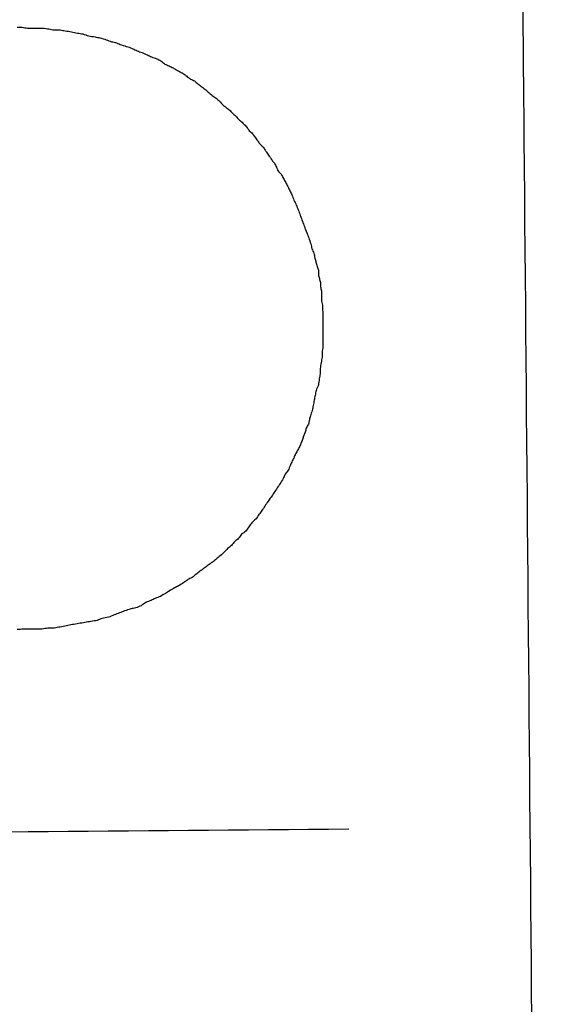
# Model space of a CAD drawing. Header units: inches. Extents: x 0 to 34, y 0 to 22.
# Tile 14 of 69: x 7.0071 to 7.0514, y 6.1283 to 6.2091. Entities that reach past the tile are written whole.
import ezdxf

# ---------------------------------------------------------------- set-up
doc = ezdxf.new("R2010")
doc.units = ezdxf.units.IN
doc.header["$LTSCALE"] = 1.87
doc.header["$MEASUREMENT"] = 0
doc.layers.get('0').update_dxf_attribs({"linetype": 'CONTINUOUS'})
doc.layers.add('DATUMCURVES', color=7, linetype='CONTINUOUS')
doc.layers.add('DIMENSIONS', color=7, linetype='CONTINUOUS')
doc.styles.get("Standard").update_dxf_attribs({"font": 'txt', "width": 0.8})
doc.dimstyles.new('DIMSTYLE_1', dxfattribs={"dimtxt": 0.125, "dimasz": 0.1875, "dimexe": 0.18, "dimexo": 0.0625, "dimgap": 0.09, "dimtad": 0, "dimtih": 1, "dimtoh": 1, "dimdec": 3, "dimzin": 4, "dimdsep": 46, "dimtxsty": 'STANDARD', "dimblk": '_FILLED', "dimblk1": '_FILLED', "dimblk2": '_FILLED', "dimcen": 0.09, "dimadec": 0, "dimazin": 0, "dimtp": 0.01, "dimtm": 0.01, "dimtfac": 1, "dimtdec": 3, "dimtofl": 0, "dimtmove": 0, "dimatfit": 3, "dimldrblk": '_FILLED', "dimfxl": 1, "dimtolj": 1, "dimtzin": 4, "dimarcsym": 0})

# ---------------------------------------------------------------- blocks, each defined once
blk = doc.blocks.new('_FILLED')
at = {"color": 0, "linetype": 'BYBLOCK'}
blk.add_solid([(0, 0), (-1, 0.17361), (-1, -0.17361)], dxfattribs=at)
blk = doc.blocks.new('*D1')
at = {"layer": 'DIMENSIONS', "color": 2, "linetype": 'CONTINUOUS'}
for p, q in [((6.981087, 8.418663), (9.592421, 8.418663)), ((9.467421, 8.418663), (9.467421, 6.797251)), ((9.467421, 4.653463), (9.467421, 6.547251)), ((6.987435, 4.653463), (9.592421, 4.653463))]:
    blk.add_line(p, q, dxfattribs=at)
at = {"layer": 'DIMENSIONS', "color": 2, "linetype": 'CONTINUOUS', "xscale": 0.1875, "yscale": 0.1875, "zscale": 0.1875}
for p, rotation in [((9.467421, 8.418663), 90), ((9.467421, 4.653463), 270)]:
    blk.add_blockref('_FILLED', p, dxfattribs=dict(at, rotation=rotation))
at = {"layer": 'DIMENSIONS', "color": 2, "linetype": 'CONTINUOUS', "width": 0.8}
for s, p in [('[', (9.429921, 6.609751)), (']', (10.029921, 6.609751)), ('3.765', (8.804921, 6.609751)), ('95.64', (9.529921, 6.609751))]:
    blk.add_text(s, height=0.125, dxfattribs=at).set_placement(p)
blk = doc.blocks.new('*D2')
at = {"layer": 'DIMENSIONS', "color": 2, "linetype": 'CONTINUOUS'}
for p, q in [((6.625334, 11.368216), (10.554032, 11.368216)), ((10.429032, 11.368216), (10.429032, 9.183018)), ((10.429032, 4.653463), (10.429032, 8.933018)), ((7.013946, 4.653463), (10.554032, 4.653463))]:
    blk.add_line(p, q, dxfattribs=at)
at = {"layer": 'DIMENSIONS', "color": 2, "linetype": 'CONTINUOUS', "xscale": 0.1875, "yscale": 0.1875, "zscale": 0.1875}
for p, rotation in [((10.429032, 11.368216), 90), ((10.429032, 4.653463), 270)]:
    blk.add_blockref('_FILLED', p, dxfattribs=dict(at, rotation=rotation))
at = {"layer": 'DIMENSIONS', "color": 2, "linetype": 'CONTINUOUS', "width": 0.8}
for s, p in [('[', (10.341532, 8.995518)), (']', (11.041532, 8.995518)), ('6.715', (9.716532, 8.995518)), ('170.55', (10.441532, 8.995518))]:
    blk.add_text(s, height=0.125, dxfattribs=at).set_placement(p)

msp = doc.modelspace()

# ---------------------------------------------------------------- linework, layer by layer
at = {"layer": 'DATUMCURVES', "color": 40, "linetype": 'CONTINUOUS'}
msp.add_open_spline([(7.048245, 6.228111, 1.130173), (7.048322, 6.219222, 1.130173), (7.048819, 6.16233, 1.130173), (7.049315, 6.105439, 1.130173), (7.049734, 6.057437, 1.130173)], degree=3, knots=[0, 0, 0, 0, 0.15625, 1, 1, 1, 1], dxfattribs=at)
for points in [[(7.006939, 6.208436, 1.130173), (7.007074, 6.208437, 1.130173), (7.00721, 6.208438, 1.130173), (7.007346, 6.208439, 1.130173)], [(7.007346, 6.208439, 1.130173), (7.007491, 6.208413, 1.130173), (7.007636, 6.208387, 1.130173), (7.007781, 6.208361, 1.130173)], [(7.007781, 6.208361, 1.130173), (7.007916, 6.208362, 1.130173), (7.008051, 6.208364, 1.130173), (7.008187, 6.208365, 1.130173)], [(7.008187, 6.208365, 1.130173), (7.008331, 6.208366, 1.130173), (7.008476, 6.208367, 1.130173), (7.008621, 6.208369, 1.130173)], [(7.008621, 6.208369, 1.130173), (7.008757, 6.20837, 1.130173), (7.008893, 6.208371, 1.130173), (7.009028, 6.208372, 1.130173)], [(7.009028, 6.208372, 1.130173), (7.0092, 6.208347, 1.130173), (7.009372, 6.208321, 1.130173), (7.009544, 6.208296, 1.130173)], [(7.009544, 6.208296, 1.130173), (7.00968, 6.20827, 1.130173), (7.009816, 6.208244, 1.130173), (7.009952, 6.208218, 1.130173)], [(7.009952, 6.208218, 1.130173), (7.010124, 6.208219, 1.130173), (7.010295, 6.208221, 1.130173), (7.010467, 6.208222, 1.130173)], [(7.010467, 6.208222, 1.130173), (7.010603, 6.208197, 1.130173), (7.010739, 6.208171, 1.130173), (7.010875, 6.208145, 1.130173)], [(7.010875, 6.208145, 1.130173), (7.011047, 6.208119, 1.130173), (7.011219, 6.208094, 1.130173), (7.011391, 6.208068, 1.130173)], [(7.011391, 6.208068, 1.130173), (7.011554, 6.208033, 1.130173), (7.011717, 6.207998, 1.130173), (7.01188, 6.207964, 1.130173)], [(7.01188, 6.207964, 1.130173), (7.012025, 6.207938, 1.130173), (7.01217, 6.207912, 1.130173), (7.012314, 6.207886, 1.130173)], [(7.012314, 6.207886, 1.130173), (7.012478, 6.207833, 1.130173), (7.012641, 6.20778, 1.130173), (7.012805, 6.207727, 1.130173)], [(7.012805, 6.207727, 1.130173), (7.012977, 6.207702, 1.130173), (7.013149, 6.207676, 1.130173), (7.013321, 6.20765, 1.130173)], [(7.013321, 6.20765, 1.130173), (7.013457, 6.207624, 1.130173), (7.013593, 6.207599, 1.130173), (7.013728, 6.207573, 1.130173)], [(7.013728, 6.207573, 1.130173), (7.013901, 6.20752, 1.130173), (7.014073, 6.207468, 1.130173), (7.014245, 6.207415, 1.130173)], [(7.014245, 6.207415, 1.130173), (7.01439, 6.207362, 1.130173), (7.014535, 6.207308, 1.130173), (7.01468, 6.207255, 1.130173)], [(7.01468, 6.207255, 1.130173), (7.014816, 6.20722, 1.130173), (7.014952, 6.207185, 1.130173), (7.015088, 6.20715, 1.130173)], [(7.015088, 6.20715, 1.130173), (7.015224, 6.207097, 1.130173), (7.01536, 6.207044, 1.130173), (7.015496, 6.206991, 1.130173)], [(7.015496, 6.206991, 1.130173), (7.015668, 6.206938, 1.130173), (7.01584, 6.206886, 1.130173), (7.016013, 6.206833, 1.130173)], [(7.016013, 6.206833, 1.130173), (7.016149, 6.20678, 1.130173), (7.016285, 6.206727, 1.130173), (7.016421, 6.206674, 1.130173)], [(7.016421, 6.206674, 1.130173), (7.016539, 6.206621, 1.130173), (7.016657, 6.206568, 1.130173), (7.016775, 6.206515, 1.130173)], [(7.016775, 6.206515, 1.130173), (7.016911, 6.206461, 1.130173), (7.017047, 6.206408, 1.130173), (7.017184, 6.206354, 1.130173)], [(7.017184, 6.206354, 1.130173), (7.017329, 6.206293, 1.130173), (7.017475, 6.206231, 1.130173), (7.01762, 6.206169, 1.130173)], [(7.01762, 6.206169, 1.130173), (7.017729, 6.206116, 1.130173), (7.017838, 6.206063, 1.130173), (7.017946, 6.20601, 1.130173)], [(7.017946, 6.20601, 1.130173), (7.018092, 6.205956, 1.130173), (7.018237, 6.205903, 1.130173), (7.018382, 6.20585, 1.130173)], [(7.018382, 6.20585, 1.130173), (7.018491, 6.205796, 1.130173), (7.0186, 6.205743, 1.130173), (7.018709, 6.20569, 1.130173)], [(7.018709, 6.20569, 1.130173), (7.018818, 6.205601, 1.130173), (7.018927, 6.205511, 1.130173), (7.019036, 6.205422, 1.130173)], [(7.019036, 6.205422, 1.130173), (7.019154, 6.205369, 1.130173), (7.019272, 6.205316, 1.130173), (7.01939, 6.205262, 1.130173)], [(7.01939, 6.205262, 1.130173), (7.0195, 6.205209, 1.130173), (7.019609, 6.205155, 1.130173), (7.019718, 6.205101, 1.130173)], [(7.019718, 6.205101, 1.130173), (7.019809, 6.205048, 1.130173), (7.0199, 6.204995, 1.130173), (7.01999, 6.204941, 1.130173)], [(7.01999, 6.204941, 1.130173), (7.020099, 6.204888, 1.130173), (7.020208, 6.204835, 1.130173), (7.020317, 6.204782, 1.130173)], [(7.020317, 6.204782, 1.130173), (7.020426, 6.204719, 1.130173), (7.020536, 6.204657, 1.130173), (7.020645, 6.204594, 1.130173)], [(7.020645, 6.204594, 1.130173), (7.020736, 6.204514, 1.130173), (7.020827, 6.204434, 1.130173), (7.020918, 6.204354, 1.130173)], [(7.020918, 6.204354, 1.130173), (7.021, 6.2043, 1.130173), (7.021082, 6.204246, 1.130173), (7.021164, 6.204192, 1.130173)], [(7.021164, 6.204192, 1.130173), (7.021273, 6.204139, 1.130173), (7.021381, 6.204085, 1.130173), (7.02149, 6.204032, 1.130173)], [(7.02149, 6.204032, 1.130173), (7.021582, 6.203951, 1.130173), (7.021673, 6.203871, 1.130173), (7.021764, 6.20379, 1.130173)], [(7.021764, 6.20379, 1.130173), (7.021846, 6.203728, 1.130173), (7.021928, 6.203666, 1.130173), (7.022009, 6.203603, 1.130173)], [(7.022009, 6.203603, 1.130173), (7.022119, 6.203523, 1.130173), (7.022228, 6.203442, 1.130173), (7.022338, 6.203362, 1.130173)], [(7.022338, 6.203362, 1.130173), (7.022429, 6.203281, 1.130173), (7.02252, 6.2032, 1.130173), (7.022611, 6.20312, 1.130173)], [(7.022611, 6.20312, 1.130173), (7.02272, 6.20303, 1.130173), (7.022829, 6.202941, 1.130173), (7.022938, 6.202852, 1.130173)], [(7.022938, 6.202852, 1.130173), (7.023047, 6.202771, 1.130173), (7.023157, 6.202691, 1.130173), (7.023267, 6.20261, 1.130173)], [(7.023267, 6.20261, 1.130173), (7.023357, 6.202529, 1.130173), (7.023448, 6.202449, 1.130173), (7.023539, 6.202368, 1.130173)], [(7.023539, 6.202368, 1.130173), (7.023649, 6.202251, 1.130173), (7.023758, 6.202135, 1.130173), (7.023868, 6.202018, 1.130173)], [(7.023868, 6.202018, 1.130173), (7.023977, 6.201938, 1.130173), (7.024087, 6.201858, 1.130173), (7.024196, 6.201778, 1.130173)], [(7.024196, 6.201778, 1.130173), (7.024287, 6.201697, 1.130173), (7.024378, 6.201617, 1.130173), (7.024469, 6.201536, 1.130173)], [(7.024469, 6.201536, 1.130173), (7.024579, 6.201428, 1.130173), (7.024688, 6.20132, 1.130173), (7.024798, 6.201212, 1.130173)], [(7.024798, 6.201212, 1.130173), (7.02488, 6.201123, 1.130173), (7.024962, 6.201033, 1.130173), (7.025044, 6.200944, 1.130173)], [(7.025044, 6.200944, 1.130173), (7.025135, 6.200863, 1.130173), (7.025227, 6.200782, 1.130173), (7.025318, 6.200702, 1.130173)], [(7.025318, 6.200702, 1.130173), (7.0254, 6.200621, 1.130173), (7.025481, 6.200541, 1.130173), (7.025563, 6.200461, 1.130173)], [(7.025563, 6.200461, 1.130173), (7.025645, 6.200371, 1.130173), (7.025728, 6.200281, 1.130173), (7.02581, 6.200191, 1.130173)], [(7.02581, 6.200191, 1.130173), (7.025865, 6.20011, 1.130173), (7.02592, 6.200029, 1.130173), (7.025975, 6.199948, 1.130173)], [(7.025975, 6.199948, 1.130173), (7.026066, 6.199867, 1.130173), (7.026157, 6.199787, 1.130173), (7.026249, 6.199707, 1.130173)], [(7.026249, 6.199707, 1.130173), (7.026304, 6.199617, 1.130173), (7.026359, 6.199526, 1.130173), (7.026414, 6.199436, 1.130173)], [(7.026414, 6.199436, 1.130173), (7.026496, 6.199328, 1.130173), (7.026579, 6.199221, 1.130173), (7.026661, 6.199113, 1.130173)], [(7.026661, 6.199113, 1.130173), (7.026716, 6.199032, 1.130173), (7.026771, 6.198951, 1.130173), (7.026826, 6.19887, 1.130173)], [(7.026826, 6.19887, 1.130173), (7.026917, 6.198789, 1.130173), (7.027008, 6.198709, 1.130173), (7.027099, 6.198628, 1.130173)], [(7.027099, 6.198628, 1.130173), (7.027154, 6.198538, 1.130173), (7.027209, 6.198449, 1.130173), (7.027263, 6.198359, 1.130173)], [(7.027263, 6.198359, 1.130173), (7.027319, 6.198278, 1.130173), (7.027374, 6.198197, 1.130173), (7.027429, 6.198116, 1.130173)], [(7.027429, 6.198116, 1.130173), (7.027511, 6.198008, 1.130173), (7.027593, 6.1979, 1.130173), (7.027675, 6.197793, 1.130173)], [(7.027675, 6.197793, 1.130173), (7.027731, 6.197703, 1.130173), (7.027786, 6.197613, 1.130173), (7.027842, 6.197523, 1.130173)], [(7.027842, 6.197523, 1.130173), (7.027905, 6.197443, 1.130173), (7.027969, 6.197362, 1.130173), (7.028033, 6.197281, 1.130173)], [(7.028033, 6.197281, 1.130173), (7.028088, 6.197172, 1.130173), (7.028143, 6.197064, 1.130173), (7.028198, 6.196956, 1.130173)], [(7.028198, 6.196956, 1.130173), (7.028254, 6.196839, 1.130173), (7.028309, 6.196722, 1.130173), (7.028365, 6.196606, 1.130173)], [(7.028365, 6.196606, 1.130173), (7.028447, 6.196525, 1.130173), (7.028528, 6.196444, 1.130173), (7.02861, 6.196363, 1.130173)], [(7.02861, 6.196363, 1.130173), (7.028666, 6.196255, 1.130173), (7.028721, 6.196147, 1.130173), (7.028777, 6.196038, 1.130173)], [(7.028777, 6.196038, 1.130173), (7.028841, 6.195922, 1.130173), (7.028905, 6.195805, 1.130173), (7.028969, 6.195689, 1.130173)], [(7.028969, 6.195689, 1.130173), (7.029024, 6.19558, 1.130173), (7.029079, 6.195472, 1.130173), (7.029134, 6.195364, 1.130173)], [(7.029134, 6.195364, 1.130173), (7.02919, 6.195247, 1.130173), (7.029245, 6.19513, 1.130173), (7.029301, 6.195012, 1.130173)], [(7.029301, 6.195012, 1.130173), (7.029356, 6.194905, 1.130173), (7.029411, 6.194797, 1.130173), (7.029466, 6.194689, 1.130173)], [(7.029466, 6.194689, 1.130173), (7.029522, 6.194544, 1.130173), (7.029577, 6.1944, 1.130173), (7.029633, 6.194256, 1.130173)], [(7.029633, 6.194256, 1.130173), (7.029697, 6.194121, 1.130173), (7.029762, 6.193985, 1.130173), (7.029827, 6.19385, 1.130173)], [(7.029827, 6.19385, 1.130173), (7.029882, 6.193715, 1.130173), (7.029937, 6.19358, 1.130173), (7.029993, 6.193445, 1.130173)], [(7.029993, 6.193445, 1.130173), (7.030048, 6.193301, 1.130173), (7.030103, 6.193157, 1.130173), (7.030159, 6.193013, 1.130173)], [(7.030159, 6.193013, 1.130173), (7.030215, 6.192842, 1.130173), (7.03027, 6.19267, 1.130173), (7.030326, 6.192499, 1.130173)], [(7.030326, 6.192499, 1.130173), (7.030382, 6.192364, 1.130173), (7.030437, 6.192229, 1.130173), (7.030493, 6.192094, 1.130173)], [(7.030493, 6.192094, 1.130173), (7.030558, 6.191922, 1.130173), (7.030622, 6.191751, 1.130173), (7.030687, 6.19158, 1.130173)], [(7.030687, 6.19158, 1.130173), (7.030742, 6.191445, 1.130173), (7.030797, 6.19131, 1.130173), (7.030853, 6.191174, 1.130173)], [(7.030853, 6.191174, 1.130173), (7.030909, 6.191003, 1.130173), (7.030965, 6.190832, 1.130173), (7.031021, 6.190661, 1.130173)], [(7.031021, 6.190661, 1.130173), (7.031049, 6.190525, 1.130173), (7.031077, 6.19039, 1.130173), (7.031105, 6.190254, 1.130173)], [(7.031105, 6.190254, 1.130173), (7.03116, 6.190137, 1.130173), (7.031216, 6.19002, 1.130173), (7.031271, 6.189903, 1.130173)], [(7.031271, 6.189903, 1.130173), (7.031299, 6.189768, 1.130173), (7.031328, 6.189632, 1.130173), (7.031356, 6.189497, 1.130173)], [(7.031356, 6.189497, 1.130173), (7.031385, 6.189388, 1.130173), (7.031413, 6.18928, 1.130173), (7.031441, 6.189171, 1.130173)], [(7.031441, 6.189171, 1.130173), (7.031478, 6.189054, 1.130173), (7.031515, 6.188938, 1.130173), (7.031552, 6.188821, 1.130173)], [(7.031552, 6.188821, 1.130173), (7.03158, 6.188712, 1.130173), (7.031608, 6.188604, 1.130173), (7.031636, 6.188495, 1.130173)], [(7.031636, 6.188495, 1.130173), (7.031637, 6.188378, 1.130173), (7.031638, 6.18826, 1.130173), (7.031639, 6.188142, 1.130173)], [(7.031639, 6.188142, 1.130173), (7.031667, 6.188034, 1.130173), (7.031695, 6.187926, 1.130173), (7.031724, 6.187818, 1.130173)], [(7.031724, 6.187818, 1.130173), (7.031751, 6.18771, 1.130173), (7.031779, 6.187602, 1.130173), (7.031807, 6.187494, 1.130173)], [(7.031807, 6.187494, 1.130173), (7.031808, 6.187376, 1.130173), (7.031809, 6.187259, 1.130173), (7.03181, 6.187141, 1.130173)], [(7.03181, 6.187141, 1.130173), (7.031838, 6.187032, 1.130173), (7.031867, 6.186924, 1.130173), (7.031895, 6.186815, 1.130173)], [(7.031895, 6.186815, 1.130173), (7.031896, 6.186671, 1.130173), (7.031897, 6.186526, 1.130173), (7.031899, 6.186382, 1.130173)], [(7.031899, 6.186382, 1.130173), (7.0319, 6.186246, 1.130173), (7.031901, 6.186111, 1.130173), (7.031902, 6.185975, 1.130173)], [(7.031902, 6.185975, 1.130173), (7.031931, 6.18583, 1.130173), (7.031959, 6.185686, 1.130173), (7.031988, 6.185541, 1.130173)], [(7.031988, 6.185541, 1.130173), (7.031989, 6.185433, 1.130173), (7.03199, 6.185324, 1.130173), (7.031991, 6.185216, 1.130173)], [(7.031991, 6.185216, 1.130173), (7.031992, 6.18508, 1.130173), (7.031993, 6.184945, 1.130173), (7.031994, 6.184809, 1.130173)], [(7.031994, 6.184809, 1.130173), (7.031996, 6.184664, 1.130173), (7.031997, 6.184519, 1.130173), (7.031998, 6.184374, 1.130173)], [(7.031998, 6.184374, 1.130173), (7.031999, 6.184239, 1.130173), (7.032001, 6.184103, 1.130173), (7.032002, 6.183968, 1.130173)], [(7.032002, 6.183968, 1.130173), (7.032003, 6.183823, 1.130173), (7.032004, 6.183679, 1.130173), (7.032006, 6.183534, 1.130173)], [(7.032006, 6.183534, 1.130173), (7.032007, 6.183399, 1.130173), (7.032008, 6.183263, 1.130173), (7.032009, 6.183127, 1.130173)], [(7.032009, 6.183127, 1.130173), (7.03201, 6.182983, 1.130173), (7.032012, 6.182838, 1.130173), (7.032013, 6.182694, 1.130173)], [(7.032013, 6.182694, 1.130173), (7.032014, 6.182531, 1.130173), (7.032016, 6.182368, 1.130173), (7.032017, 6.182205, 1.130173)], [(7.032017, 6.182205, 1.130173), (7.031991, 6.18206, 1.130173), (7.031965, 6.181915, 1.130173), (7.031939, 6.18177, 1.130173)], [(7.031939, 6.18177, 1.130173), (7.03194, 6.181634, 1.130173), (7.031941, 6.181498, 1.130173), (7.031943, 6.181363, 1.130173)], [(7.031864, 6.180929, 1.130173), (7.031839, 6.180766, 1.130173), (7.031814, 6.180602, 1.130173), (7.031788, 6.180439, 1.130173)], [(7.031943, 6.181363, 1.130173), (7.031916, 6.181218, 1.130173), (7.03189, 6.181073, 1.130173), (7.031864, 6.180929, 1.130173)], [(7.031788, 6.180439, 1.130173), (7.031789, 6.180295, 1.130173), (7.031791, 6.18015, 1.130173), (7.031792, 6.180006, 1.130173)], [(7.031713, 6.179598, 1.130173), (7.031688, 6.179426, 1.130173), (7.031663, 6.179254, 1.130173), (7.031637, 6.179082, 1.130173)], [(7.031792, 6.180006, 1.130173), (7.031766, 6.17987, 1.130173), (7.03174, 6.179734, 1.130173), (7.031713, 6.179598, 1.130173)], [(7.031451, 6.178646, 1.130173), (7.031425, 6.17851, 1.130173), (7.031399, 6.178374, 1.130173), (7.031373, 6.178238, 1.130173)], [(7.031637, 6.179082, 1.130173), (7.031575, 6.178937, 1.130173), (7.031513, 6.178791, 1.130173), (7.031451, 6.178646, 1.130173)], [(7.031296, 6.177831, 1.130173), (7.031269, 6.177686, 1.130173), (7.031243, 6.177541, 1.130173), (7.031217, 6.177397, 1.130173)], [(7.031373, 6.178238, 1.130173), (7.031347, 6.178102, 1.130173), (7.031321, 6.177966, 1.130173), (7.031296, 6.177831, 1.130173)], [(7.03114, 6.176989, 1.130173), (7.031087, 6.176844, 1.130173), (7.031034, 6.176698, 1.130173), (7.03098, 6.176553, 1.130173)], [(7.031217, 6.177397, 1.130173), (7.031192, 6.177261, 1.130173), (7.031166, 6.177125, 1.130173), (7.03114, 6.176989, 1.130173)], [(7.030903, 6.176227, 1.130173), (7.030876, 6.176109, 1.130173), (7.03085, 6.175991, 1.130173), (7.030824, 6.175874, 1.130173)], [(7.03098, 6.176553, 1.130173), (7.030954, 6.176444, 1.130173), (7.030928, 6.176336, 1.130173), (7.030903, 6.176227, 1.130173)], [(7.030638, 6.175547, 1.130173), (7.030611, 6.175438, 1.130173), (7.030585, 6.175329, 1.130173), (7.030559, 6.17522, 1.130173)], [(7.030824, 6.175874, 1.130173), (7.030762, 6.175765, 1.130173), (7.0307, 6.175656, 1.130173), (7.030638, 6.175547, 1.130173)], [(7.03032, 6.17454, 1.130173), (7.030267, 6.174422, 1.130173), (7.030214, 6.174304, 1.130173), (7.030161, 6.174186, 1.130173)], [(7.030399, 6.174867, 1.130173), (7.030373, 6.174758, 1.130173), (7.030346, 6.174649, 1.130173), (7.03032, 6.17454, 1.130173)], [(7.030559, 6.17522, 1.130173), (7.030505, 6.175102, 1.130173), (7.030452, 6.174985, 1.130173), (7.030399, 6.174867, 1.130173)], [(7.030001, 6.173859, 1.130173), (7.029939, 6.17375, 1.130173), (7.029876, 6.173641, 1.130173), (7.029814, 6.173531, 1.130173)], [(7.030161, 6.174186, 1.130173), (7.030107, 6.174077, 1.130173), (7.030054, 6.173968, 1.130173), (7.030001, 6.173859, 1.130173)], [(7.029494, 6.172851, 1.130173), (7.029441, 6.172733, 1.130173), (7.029387, 6.172615, 1.130173), (7.029334, 6.172497, 1.130173)], [(7.029654, 6.173179, 1.130173), (7.029601, 6.173069, 1.130173), (7.029548, 6.17296, 1.130173), (7.029494, 6.172851, 1.130173)], [(7.029814, 6.173531, 1.130173), (7.02976, 6.173414, 1.130173), (7.029707, 6.173296, 1.130173), (7.029654, 6.173179, 1.130173)], [(7.029175, 6.172088, 1.130173), (7.029085, 6.171979, 1.130173), (7.028996, 6.17187, 1.130173), (7.028907, 6.171761, 1.130173)], [(7.029334, 6.172497, 1.130173), (7.029281, 6.172361, 1.130173), (7.029228, 6.172224, 1.130173), (7.029175, 6.172088, 1.130173)], [(7.028747, 6.171407, 1.130173), (7.028667, 6.17127, 1.130173), (7.028587, 6.171134, 1.130173), (7.028506, 6.170998, 1.130173)], [(7.028907, 6.171761, 1.130173), (7.028854, 6.171643, 1.130173), (7.0288, 6.171525, 1.130173), (7.028747, 6.171407, 1.130173)], [(7.028265, 6.170643, 1.130173), (7.028176, 6.170506, 1.130173), (7.028087, 6.17037, 1.130173), (7.027998, 6.170233, 1.130173)], [(7.028506, 6.170998, 1.130173), (7.028426, 6.170879, 1.130173), (7.028346, 6.170761, 1.130173), (7.028265, 6.170643, 1.130173)], [(7.027756, 6.169879, 1.130173), (7.027676, 6.16977, 1.130173), (7.027595, 6.169661, 1.130173), (7.027515, 6.169551, 1.130173)], [(7.027998, 6.170233, 1.130173), (7.027917, 6.170115, 1.130173), (7.027837, 6.169997, 1.130173), (7.027756, 6.169879, 1.130173)], [(7.027006, 6.168787, 1.130173), (7.026926, 6.168678, 1.130173), (7.026845, 6.168569, 1.130173), (7.026765, 6.16846, 1.130173)], [(7.027248, 6.169142, 1.130173), (7.027167, 6.169024, 1.130173), (7.027087, 6.168906, 1.130173), (7.027006, 6.168787, 1.130173)], [(7.027515, 6.169551, 1.130173), (7.027426, 6.169415, 1.130173), (7.027337, 6.169279, 1.130173), (7.027248, 6.169142, 1.130173)], [(7.026525, 6.168105, 1.130173), (7.026408, 6.167995, 1.130173), (7.026291, 6.167886, 1.130173), (7.026175, 6.167776, 1.130173)], [(7.026765, 6.16846, 1.130173), (7.026685, 6.168342, 1.130173), (7.026605, 6.168224, 1.130173), (7.026525, 6.168105, 1.130173)], [(7.025933, 6.167449, 1.130173), (7.025853, 6.16733, 1.130173), (7.025772, 6.167212, 1.130173), (7.025692, 6.167094, 1.130173)], [(7.026175, 6.167776, 1.130173), (7.026094, 6.167667, 1.130173), (7.026014, 6.167558, 1.130173), (7.025933, 6.167449, 1.130173)], [(7.025101, 6.166519, 1.130173), (7.024993, 6.166428, 1.130173), (7.024885, 6.166337, 1.130173), (7.024777, 6.166246, 1.130173)], [(7.025341, 6.166846, 1.130173), (7.025261, 6.166737, 1.130173), (7.025181, 6.166628, 1.130173), (7.025101, 6.166519, 1.130173)], [(7.025692, 6.167094, 1.130173), (7.025575, 6.167011, 1.130173), (7.025458, 6.166929, 1.130173), (7.025341, 6.166846, 1.130173)], [(7.024185, 6.165669, 1.130173), (7.024105, 6.165579, 1.130173), (7.024024, 6.165488, 1.130173), (7.023944, 6.165397, 1.130173)], [(7.024509, 6.165917, 1.130173), (7.024401, 6.165834, 1.130173), (7.024293, 6.165752, 1.130173), (7.024185, 6.165669, 1.130173)], [(7.024777, 6.166246, 1.130173), (7.024688, 6.166136, 1.130173), (7.024598, 6.166026, 1.130173), (7.024509, 6.165917, 1.130173)], [(7.02327, 6.164821, 1.130173), (7.023162, 6.16473, 1.130173), (7.023055, 6.164639, 1.130173), (7.022947, 6.164548, 1.130173)], [(7.023594, 6.165068, 1.130173), (7.023486, 6.164986, 1.130173), (7.023378, 6.164904, 1.130173), (7.02327, 6.164821, 1.130173)], [(7.023944, 6.165397, 1.130173), (7.023827, 6.165287, 1.130173), (7.023711, 6.165178, 1.130173), (7.023594, 6.165068, 1.130173)], [(7.022274, 6.164053, 1.130173), (7.022157, 6.16397, 1.130173), (7.02204, 6.163888, 1.130173), (7.021923, 6.163805, 1.130173)], [(7.022597, 6.1643, 1.130173), (7.022489, 6.164218, 1.130173), (7.022381, 6.164135, 1.130173), (7.022274, 6.164053, 1.130173)], [(7.022947, 6.164548, 1.130173), (7.02283, 6.164465, 1.130173), (7.022714, 6.164383, 1.130173), (7.022597, 6.1643, 1.130173)], [(7.020925, 6.163119, 1.130173), (7.020817, 6.163036, 1.130173), (7.02071, 6.162954, 1.130173), (7.020602, 6.162871, 1.130173)], [(7.021276, 6.163284, 1.130173), (7.021159, 6.163229, 1.130173), (7.021042, 6.163174, 1.130173), (7.020925, 6.163119, 1.130173)], [(7.021599, 6.163532, 1.130173), (7.021492, 6.163449, 1.130173), (7.021384, 6.163367, 1.130173), (7.021276, 6.163284, 1.130173)], [(7.021923, 6.163805, 1.130173), (7.021815, 6.163714, 1.130173), (7.021707, 6.163623, 1.130173), (7.021599, 6.163532, 1.130173)], [(7.019846, 6.162432, 1.130173), (7.019702, 6.162349, 1.130173), (7.019558, 6.162266, 1.130173), (7.019414, 6.162183, 1.130173)], [(7.02017, 6.162597, 1.130173), (7.020062, 6.162542, 1.130173), (7.019954, 6.162487, 1.130173), (7.019846, 6.162432, 1.130173)], [(7.020602, 6.162871, 1.130173), (7.020458, 6.16278, 1.130173), (7.020314, 6.162688, 1.130173), (7.02017, 6.162597, 1.130173)], [(7.018254, 6.161576, 1.130173), (7.018145, 6.161521, 1.130173), (7.018037, 6.161466, 1.130173), (7.017929, 6.161411, 1.130173)], [(7.018685, 6.161744, 1.130173), (7.018541, 6.161688, 1.130173), (7.018398, 6.161632, 1.130173), (7.018254, 6.161576, 1.130173)], [(7.01909, 6.16199, 1.130173), (7.018955, 6.161908, 1.130173), (7.01882, 6.161826, 1.130173), (7.018685, 6.161744, 1.130173)], [(7.019414, 6.162183, 1.130173), (7.019306, 6.162119, 1.130173), (7.019198, 6.162055, 1.130173), (7.01909, 6.16199, 1.130173)], [(7.016253, 6.160718, 1.130173), (7.016081, 6.160662, 1.130173), (7.01591, 6.160607, 1.130173), (7.015739, 6.160551, 1.130173)], [(7.016659, 6.160802, 1.130173), (7.016523, 6.160774, 1.130173), (7.016388, 6.160746, 1.130173), (7.016253, 6.160718, 1.130173)], [(7.017092, 6.16097, 1.130173), (7.016948, 6.160914, 1.130173), (7.016803, 6.160858, 1.130173), (7.016659, 6.160802, 1.130173)], [(7.017497, 6.161244, 1.130173), (7.017362, 6.161153, 1.130173), (7.017227, 6.161061, 1.130173), (7.017092, 6.16097, 1.130173)], [(7.017929, 6.161411, 1.130173), (7.017785, 6.161355, 1.130173), (7.017641, 6.1613, 1.130173), (7.017497, 6.161244, 1.130173)], [(7.0139, 6.159938, 1.130173), (7.013764, 6.159883, 1.130173), (7.013629, 6.159827, 1.130173), (7.013494, 6.159772, 1.130173)], [(7.014414, 6.160024, 1.130173), (7.014243, 6.159995, 1.130173), (7.014071, 6.159967, 1.130173), (7.0139, 6.159938, 1.130173)], [(7.014901, 6.160217, 1.130173), (7.014739, 6.160153, 1.130173), (7.014577, 6.160089, 1.130173), (7.014414, 6.160024, 1.130173)], [(7.015333, 6.160384, 1.130173), (7.015189, 6.160328, 1.130173), (7.015045, 6.160273, 1.130173), (7.014901, 6.160217, 1.130173)], [(7.015739, 6.160551, 1.130173), (7.015604, 6.160495, 1.130173), (7.015468, 6.16044, 1.130173), (7.015333, 6.160384, 1.130173)], [(7.009458, 6.159139, 1.130173), (7.009295, 6.159111, 1.130173), (7.009132, 6.159083, 1.130173), (7.00897, 6.159055, 1.130173)], [(7.009973, 6.159144, 1.130173), (7.009801, 6.159142, 1.130173), (7.00963, 6.159141, 1.130173), (7.009458, 6.159139, 1.130173)], [(7.010461, 6.15923, 1.130173), (7.010299, 6.159201, 1.130173), (7.010136, 6.159173, 1.130173), (7.009973, 6.159144, 1.130173)], [(7.010976, 6.159315, 1.130173), (7.010804, 6.159287, 1.130173), (7.010633, 6.159258, 1.130173), (7.010461, 6.15923, 1.130173)], [(7.011462, 6.159428, 1.130173), (7.0113, 6.15939, 1.130173), (7.011138, 6.159353, 1.130173), (7.010976, 6.159315, 1.130173)], [(7.011977, 6.159514, 1.130173), (7.011805, 6.159485, 1.130173), (7.011634, 6.159456, 1.130173), (7.011462, 6.159428, 1.130173)], [(7.012491, 6.159601, 1.130173), (7.01232, 6.159572, 1.130173), (7.012148, 6.159543, 1.130173), (7.011977, 6.159514, 1.130173)], [(7.01298, 6.159685, 1.130173), (7.012817, 6.159657, 1.130173), (7.012654, 6.159629, 1.130173), (7.012491, 6.159601, 1.130173)], [(7.013494, 6.159772, 1.130173), (7.013323, 6.159743, 1.130173), (7.013151, 6.159714, 1.130173), (7.01298, 6.159685, 1.130173)], [(7.007452, 6.159041, 1.130173), (7.00728, 6.15904, 1.130173), (7.007108, 6.159038, 1.130173), (7.006936, 6.159037, 1.130173)], [(7.007939, 6.159046, 1.130173), (7.007777, 6.159044, 1.130173), (7.007614, 6.159043, 1.130173), (7.007452, 6.159041, 1.130173)], [(7.008454, 6.15905, 1.130173), (7.008283, 6.159049, 1.130173), (7.008111, 6.159047, 1.130173), (7.007939, 6.159046, 1.130173)], [(7.00897, 6.159055, 1.130173), (7.008798, 6.159053, 1.130173), (7.008626, 6.159052, 1.130173), (7.008454, 6.15905, 1.130173)], [(7.034125, 6.142644, 1.130173), (7.016602, 6.142491, 1.130173), (6.999079, 6.142338, 1.130173), (6.981556, 6.142185, 1.130173)]]:
    msp.add_open_spline(points, degree=3, dxfattribs=at)

# ---------------------------------------------------------------- dimensions: what is measured, and where the dimension line sits
at = {"layer": 'DIMENSIONS', "color": 2, "linetype": 'CONTINUOUS'}
for base, p1, p2, picture, middle in [((10.429032, 4.653463), (6.625334, 11.368216), (7.013946, 4.653463), '*D2', (10.429032, 9.058018)), ((9.467421, 4.653463), (6.981087, 8.418663), (6.987435, 4.653463), '*D1', (9.467421, 6.672251))]:
    dim = msp.add_linear_dim(base=base, p1=p1, p2=p2, angle=270, dimstyle='DIMSTYLE_1', dxfattribs=at)
    dim.commit()
    dim.dimension.update_dxf_attribs({"geometry": picture, "text_midpoint": middle, "dimtype": 160})

doc.saveas('drawing.dxf')
